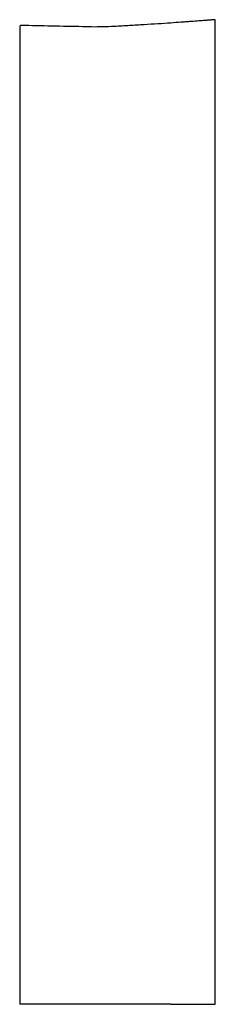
# Model space of a CAD drawing. Header units: millimetres. Extents: x 3944.481 to 3944.621, y 1922.233 to 1922.937.
import ezdxf

# ---------------------------------------------------------------- set-up
doc = ezdxf.new("R2010")
doc.units = ezdxf.units.MM
doc.layers.add('SANINDUSA', color=3, linetype='Continuous')

msp = doc.modelspace()

# ---------------------------------------------------------------- linework, layer by layer
at = {"layer": 'SANINDUSA'}
for p, q in [((3944.62106, 1922.23269), (3944.62106, 1922.93714)), ((3944.48106, 1922.93194), (3944.48106, 1922.23269)), ((3944.53237, 1922.23269), (3944.48106, 1922.23269)), ((3944.58915, 1922.23269), (3944.53237, 1922.23269)), ((3944.58915, 1922.23269), (3944.62106, 1922.23269))]:
    msp.add_line(p, q, dxfattribs=at)
for points, knots in [([(3944.62106, 1922.93714), (3944.62106, 1922.93714), (3944.62087, 1922.93712), (3944.62017, 1922.93707), (3944.61964, 1922.93702), (3944.61825, 1922.93691), (3944.61738, 1922.93685), (3944.61607, 1922.93675), (3944.61579, 1922.93673), (3944.61523, 1922.93668), (3944.61493, 1922.93666), (3944.61402, 1922.93659), (3944.61337, 1922.93654), (3944.61131, 1922.93638), (3944.60978, 1922.93627), (3944.60643, 1922.93602), (3944.60461, 1922.93588), (3944.60213, 1922.9357), (3944.60163, 1922.93566), (3944.6006, 1922.93559), (3944.60008, 1922.93555), (3944.59848, 1922.93543), (3944.59739, 1922.93535), (3944.59402, 1922.93511), (3944.59164, 1922.93493), (3944.58915, 1922.93475)], [0, 0, 0, 0, 0.125, 0.125, 0.25, 0.25, 0.375, 0.375, 0.40625, 0.40625, 0.4375, 0.4375, 0.5, 0.5, 0.625, 0.625, 0.75, 0.75, 0.78125, 0.78125, 0.8125, 0.8125, 0.875, 0.875, 1, 1, 1, 1]), ([(3944.48206, 1922.933), (3944.48192, 1922.933), (3944.48178, 1922.93297), (3944.48154, 1922.93286), (3944.48143, 1922.93278), (3944.48125, 1922.93258), (3944.48117, 1922.93246), (3944.48108, 1922.93221), (3944.48106, 1922.93208), (3944.48106, 1922.93194)], [0, 0, 0, 0, 0.25, 0.25, 0.5, 0.5, 0.75, 0.75, 1, 1, 1, 1]), ([(3944.58915, 1922.93475), (3944.58618, 1922.93453), (3944.58311, 1922.93433), (3944.57677, 1922.93392), (3944.57349, 1922.93372), (3944.56842, 1922.93342), (3944.56671, 1922.93332), (3944.56323, 1922.93312), (3944.56146, 1922.93302), (3944.55611, 1922.93271), (3944.55248, 1922.9325), (3944.54879, 1922.9323)], [0, 0, 0, 0, 0.25, 0.25, 0.5, 0.5, 0.625, 0.625, 0.75, 0.75, 1, 1, 1, 1])]:
    msp.add_open_spline(points, degree=3, knots=knots, dxfattribs=at)
for points in [[(3944.52606, 1922.93209), (3944.51139, 1922.93239), (3944.49672, 1922.93269), (3944.48206, 1922.933)], [(3944.53237, 1922.93191), (3944.53026, 1922.93192), (3944.52816, 1922.93199), (3944.52606, 1922.93209)], [(3944.54879, 1922.9323), (3944.54338, 1922.93199), (3944.53791, 1922.93187), (3944.53237, 1922.93191)]]:
    msp.add_open_spline(points, degree=3, dxfattribs=at)

doc.saveas('drawing.dxf')
